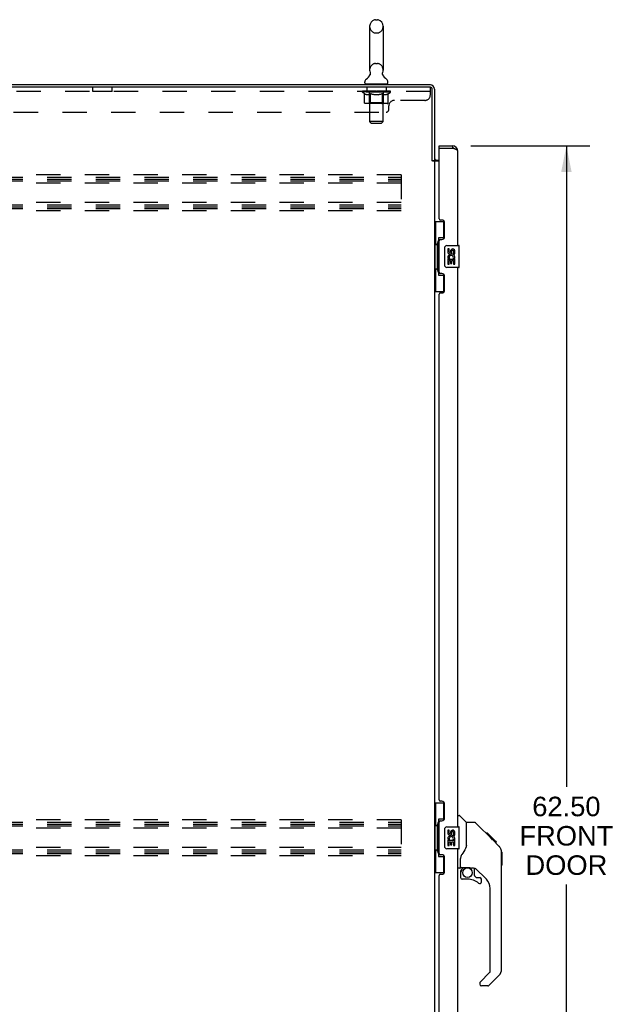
# Model space of a CAD drawing. Header units: inches. Extents: x 0 to 200, y 0 to 129.
# Tile 3 of 19: x 27 to 54, y 37 to 81. Entities that reach past the tile are written whole.
import ezdxf

# ---------------------------------------------------------------- set-up
doc = ezdxf.new("R2010")
doc.units = ezdxf.units.IN
doc.header["$LTSCALE"] = 11
doc.header["$MEASUREMENT"] = 0
doc.linetypes.add('HIDDEN', pattern=[0.2, 0.1, -0.1])
doc.layers.get('0').update_dxf_attribs({"linetype": 'CONTINUOUS'})
for name, color, linetype in [('02___PRT_ALL_AXES', 7, 'CONTINUOUS'), ('DEFAULT_2', 8, 'HIDDEN'), ('DIMENSIONS', 7, 'CONTINUOUS')]:
    doc.layers.add(name, color=color, linetype=linetype)
doc.styles.get("Standard").update_dxf_attribs({"font": 'arial.ttf'})
doc.dimstyles.new('DIMSTYLE_1', dxfattribs={"dimtxt": 0.882353, "dimasz": 1.176471, "dimexe": 0.09, "dimexo": 0.07, "dimgap": 0.0375, "dimtad": 0, "dimtih": 1, "dimtoh": 1, "dimzin": 4, "dimdsep": 46, "dimtxsty": 'Standard', "dimblk": '_FILLED', "dimblk1": '_FILLED', "dimblk2": '_FILLED', "dimcen": 0.09, "dimazin": 1, "dimtfac": 1, "dimtofl": 0, "dimtmove": 0, "dimatfit": 3, "dimldrblk": '_FILLED', "dimfxl": 0, "dimtolj": 1, "dimtzin": 4, "dimarcsym": 0})

# ---------------------------------------------------------------- blocks, each defined once
blk = doc.blocks.new('_FILLED')
at = {"color": 0, "linetype": 'ByBlock'}
blk.add_solid([(0, 0), (-1, 0.2), (-1, -0.2)], dxfattribs=at)
blk = doc.blocks.new('*D3')
at = {"layer": 'DIMENSIONS', "color": 2, "linetype": 'Continuous'}
for p, q in [((47.193, 75.78), (52.575, 75.78)), ((51.516, 75.78), (51.516, 46.826)), ((51.516, 13.28), (51.516, 42.415)), ((47.193, 13.28), (52.575, 13.28))]:
    blk.add_line(p, q, dxfattribs=at)
at = {"layer": 'DIMENSIONS', "color": 2, "linetype": 'Continuous', "xscale": 1.1764705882, "yscale": 1.1764705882, "zscale": 1.1764705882}
for p, rotation in [((51.516, 75.78), 90), ((51.516, 13.28), 270)]:
    blk.add_blockref('_FILLED', p, dxfattribs=dict(at, rotation=rotation))
at = {"layer": 'DIMENSIONS', "color": 2, "linetype": 'Continuous', "insert": (51.516, 46.385), "char_height": 0.8824, "width": 4.23792, "attachment_point": 2, "line_spacing_factor": 0.9}
blk.add_mtext('62.50\\PFRONT\\PDOOR', dxfattribs=at)

msp = doc.modelspace()

# ---------------------------------------------------------------- linework, layer by layer
at = {"color": 7, "linetype": 'Continuous'}
for p, q in [((42.889, 81.476), (42.976, 81.476)), ((42.627, 81.176), (42.627, 79.201)), ((43.239, 81.176), (43.239, 79.201)), ((42.641, 78.982), (42.639, 78.977)), ((42.41, 78.629), (42.41, 78.668)), ((42.433, 78.56), (42.433, 78.53)), ((43.433, 78.56), (42.433, 78.56)), ((43.433, 78.56), (43.433, 78.53)), ((43.456, 78.629), (43.456, 78.668)), ((45.762, 75.676), (45.762, 75.78)), ((45.782, 75.676), (45.762, 75.676)), ((46.369, 75.78), (46.369, 75.676)), ((45.454, 75.113), (45.558, 75.113)), ((45.558, 72.355), (45.998, 72.355)), ((45.597, 72.355), (45.597, 71.33)), ((45.962, 72.355), (45.962, 71.575)), ((45.735, 71.62), (45.735, 69.94)), ((45.962, 71.62), (45.735, 71.62)), ((45.575, 71.33), (45.575, 70.23)), ((45.575, 71.33), (45.698, 71.33)), ((45.698, 71.36), (45.698, 71.381)), ((45.698, 70.23), (45.698, 71.33)), ((46.021, 70.38), (46.021, 71.18)), ((46.121, 71.28), (46.661, 71.28)), ((46.676, 70.295), (46.676, 71.265)), ((46.661, 70.28), (46.121, 70.28)), ((45.575, 70.23), (45.698, 70.23)), ((45.597, 70.23), (45.597, 69.205)), ((45.698, 70.179), (45.698, 70.2)), ((45.735, 69.94), (45.962, 69.94)), ((45.962, 69.985), (45.962, 69.205)), ((45.558, 69.205), (45.998, 69.205)), ((45.558, 46.105), (45.998, 46.105)), ((45.597, 46.105), (45.597, 45.08)), ((45.962, 46.105), (45.962, 45.325)), ((45.962, 45.37), (45.735, 45.37)), ((45.735, 45.37), (45.735, 43.69)), ((46.616, 45.534), (46.678, 45.534)), ((47.004, 45.225), (46.706, 45.523)), ((45.575, 45.08), (45.698, 45.08)), ((45.575, 45.08), (45.575, 43.98)), ((45.698, 45.11), (45.698, 45.131)), ((45.698, 43.98), (45.698, 45.08)), ((46.021, 44.13), (46.021, 44.93)), ((46.121, 45.03), (46.661, 45.03)), ((46.676, 44.045), (46.676, 45.015)), ((47.371, 45.219), (47.009, 45.219)), ((47.009, 44.115), (47.009, 45.219)), ((48.191, 44.431), (47.426, 45.196)), ((47.948, 44.742), (47.881, 44.742)), ((47.955, 44.734), (47.888, 44.734)), ((47.965, 44.725), (47.898, 44.725)), ((47.971, 44.718), (47.904, 44.718)), ((47.979, 44.71), (47.912, 44.71)), ((47.999, 44.69), (47.932, 44.69)), ((47.948, 44.742), (48.274, 44.415)), ((48.021, 44.668), (47.954, 44.668)), ((48.045, 44.644), (47.978, 44.644)), ((48.068, 44.621), (48.002, 44.621)), ((48.092, 44.597), (48.025, 44.597)), ((48.116, 44.573), (48.049, 44.573)), ((48.138, 44.551), (48.071, 44.551)), ((48.158, 44.531), (48.091, 44.531)), ((48.175, 44.514), (48.109, 44.514)), ((48.189, 44.501), (48.122, 44.501)), ((48.193, 44.496), (48.126, 44.496)), ((48.195, 44.494), (48.128, 44.494)), ((48.195, 44.494), (48.128, 44.494)), ((48.196, 44.493), (48.129, 44.493)), ((48.178, 44.444), (48.13, 44.492)), ((48.198, 44.491), (48.132, 44.491)), ((48.203, 44.486), (48.136, 44.486)), ((48.209, 44.48), (48.142, 44.48)), ((48.222, 44.467), (48.156, 44.467)), ((46.661, 44.03), (46.121, 44.03)), ((47.009, 44.177), (46.989, 44.12)), ((48.238, 44.452), (48.171, 44.452)), ((48.245, 44.444), (48.178, 44.444)), ((48.191, 44.431), (48.178, 44.444)), ((48.252, 44.437), (48.185, 44.437)), ((48.191, 44.431), (48.469, 44.152)), ((48.264, 44.425), (48.197, 44.425)), ((48.269, 44.42), (48.203, 44.42)), ((48.273, 44.416), (48.206, 44.416)), ((48.274, 44.415), (48.207, 44.415)), ((48.274, 44.415), (48.207, 44.415)), ((48.275, 44.414), (48.208, 44.414)), ((48.359, 44.33), (48.275, 44.414)), ((48.292, 44.33), (48.359, 44.33)), ((48.361, 44.328), (48.294, 44.328)), ((48.363, 44.326), (48.296, 44.326)), ((48.361, 44.328), (48.363, 44.326)), ((45.575, 43.98), (45.698, 43.98)), ((45.597, 43.98), (45.597, 42.955)), ((45.698, 43.929), (45.698, 43.95)), ((45.735, 43.69), (45.962, 43.69)), ((45.962, 43.735), (45.962, 42.955)), ((46.734, 43.192), (46.734, 43.598)), ((48.583, 43.897), (48.583, 43.904)), ((48.584, 38.591), (48.584, 43.875)), ((48.596, 43.879), (48.596, 43.292)), ((46.695, 43.152), (46.616, 43.152)), ((46.754, 43.194), (47.049, 43.194)), ((46.792, 43.114), (46.871, 43.194)), ((47.322, 43.152), (47.234, 43.152)), ((47.364, 42.821), (47.364, 43.147)), ((47.899, 42.656), (47.398, 43.157)), ((45.558, 42.955), (45.998, 42.955)), ((46.734, 42.975), (46.734, 42.737)), ((46.798, 43.108), (46.794, 43.111)), ((46.801, 43.104), (46.798, 43.108)), ((46.806, 43.1), (46.801, 43.104)), ((47.367, 42.812), (47.439, 42.74)), ((47.447, 42.737), (47.6, 42.737)), ((47.049, 42.658), (46.813, 42.658)), ((47.679, 42.539), (47.679, 42.658)), ((48.072, 38.505), (48.072, 42.238)), ((47.614, 38.014), (48.049, 38.45)), ((48.469, 38.312), (48.017, 37.86)), ((47.6, 37.981), (47.6, 37.916)), ((47.961, 37.837), (47.679, 37.837))]:
    msp.add_line(p, q, dxfattribs=at)
at = {"color": 3, "linetype": 'Continuous'}
for p, q in [((45.369, 78.53), (15.747, 78.53)), ((45.364, 78.426), (15.752, 78.426)), ((45.454, 75.113), (45.454, 78.336)), ((45.558, 78.341), (45.558, 75.113)), ((45.762, 75.78), (46.369, 75.78)), ((45.762, 72.488), (45.762, 75.656)), ((45.782, 75.676), (46.369, 75.676)), ((46.616, 71.28), (46.616, 75.534)), ((45.469, 75.097), (45.463, 75.104)), ((45.762, 75.082), (45.486, 75.082)), ((45.558, 75.082), (45.558, 13.978)), ((45.643, 75.134), (45.762, 75.134)), ((45.882, 72.428), (45.822, 72.428)), ((46.012, 71.678), (46.012, 72.298)), ((45.762, 70.073), (45.762, 71.488)), ((45.822, 71.548), (45.882, 71.548)), ((46.616, 45.03), (46.616, 70.28)), ((45.882, 70.013), (45.822, 70.013)), ((46.012, 69.263), (46.012, 69.883)), ((45.762, 46.238), (45.762, 69.073)), ((45.822, 69.133), (45.882, 69.133)), ((45.882, 46.178), (45.822, 46.178)), ((46.012, 45.428), (46.012, 46.048)), ((45.762, 43.823), (45.762, 45.238)), ((45.822, 45.298), (45.882, 45.298)), ((46.616, 18.78), (46.616, 44.03)), ((45.882, 43.763), (45.822, 43.763)), ((46.012, 43.013), (46.012, 43.633)), ((45.762, 19.988), (45.762, 42.823)), ((45.822, 42.883), (45.882, 42.883))]:
    msp.add_line(p, q, dxfattribs=at)
at = {"color": 7, "linetype": 'Continuous'}
for points in [[(42.646, 79.094), (42.648, 79.089), (42.649, 79.085), (42.65, 79.08), (42.652, 79.075), (42.653, 79.07), (42.654, 79.065), (42.654, 79.06), (42.655, 79.055), (42.655, 79.05), (42.655, 79.045), (42.655, 79.04), (42.655, 79.035), (42.655, 79.03), (42.654, 79.025), (42.653, 79.02), (42.652, 79.015), (42.651, 79.01), (42.65, 79.005), (42.649, 79), (42.647, 78.996), (42.645, 78.991), (42.643, 78.986), (42.641, 78.982)], [(43.226, 78.977), (43.224, 78.982), (43.222, 78.986), (43.22, 78.991), (43.218, 78.996), (43.217, 79), (43.215, 79.005), (43.214, 79.01), (43.213, 79.015), (43.212, 79.02), (43.211, 79.025), (43.211, 79.03), (43.211, 79.035), (43.21, 79.04), (43.21, 79.045), (43.21, 79.05), (43.211, 79.055), (43.211, 79.06), (43.212, 79.065), (43.213, 79.07), (43.214, 79.075), (43.215, 79.08), (43.216, 79.085), (43.218, 79.089), (43.219, 79.094)], [(45.735, 71.596), (45.735, 71.593), (45.735, 71.589), (45.736, 71.585), (45.738, 71.581), (45.739, 71.576), (45.741, 71.571), (45.744, 71.566), (45.747, 71.56), (45.75, 71.553), (45.754, 71.546), (45.758, 71.539), (45.763, 71.531), (45.768, 71.523), (45.771, 71.519)], [(46.021, 71.18), (46.021, 71.186), (46.022, 71.193), (46.023, 71.199), (46.024, 71.205), (46.026, 71.211), (46.028, 71.216)], [(46.028, 70.344), (46.026, 70.35), (46.024, 70.356), (46.023, 70.362), (46.022, 70.368), (46.021, 70.374), (46.021, 70.38)], [(45.771, 70.041), (45.768, 70.038), (45.763, 70.029), (45.758, 70.021), (45.754, 70.014), (45.75, 70.007), (45.747, 70.001), (45.744, 69.995), (45.741, 69.989), (45.739, 69.984), (45.738, 69.979), (45.736, 69.975), (45.735, 69.971), (45.735, 69.967), (45.735, 69.964)], [(45.735, 45.346), (45.735, 45.343), (45.735, 45.339), (45.736, 45.335), (45.738, 45.331), (45.739, 45.326), (45.741, 45.321), (45.744, 45.316), (45.747, 45.31), (45.75, 45.303), (45.754, 45.296), (45.758, 45.289), (45.763, 45.281), (45.768, 45.273), (45.771, 45.269)], [(46.021, 44.93), (46.021, 44.936), (46.022, 44.943), (46.023, 44.949), (46.024, 44.955), (46.026, 44.961), (46.028, 44.966)], [(47.426, 45.196), (47.419, 45.203), (47.41, 45.209), (47.401, 45.213), (47.391, 45.216), (47.381, 45.218), (47.371, 45.219)], [(48.13, 44.492), (48.108, 44.514), (48.086, 44.536), (48.064, 44.558)], [(46.028, 44.094), (46.026, 44.1), (46.024, 44.106), (46.023, 44.112), (46.022, 44.118), (46.021, 44.124), (46.021, 44.13)], [(46.989, 44.12), (46.958, 44.051), (46.922, 43.98), (46.879, 43.908), (46.832, 43.834), (46.787, 43.769)], [(48.584, 43.875), (48.583, 43.903), (48.578, 43.945), (48.568, 43.986), (48.554, 44.025), (48.536, 44.063), (48.514, 44.098), (48.489, 44.131), (48.469, 44.152)], [(45.771, 43.791), (45.768, 43.788), (45.763, 43.779), (45.758, 43.771), (45.754, 43.764), (45.75, 43.757), (45.747, 43.751), (45.744, 43.745), (45.741, 43.739), (45.739, 43.734), (45.738, 43.729), (45.736, 43.725), (45.735, 43.721), (45.735, 43.717), (45.735, 43.714)], [(46.787, 43.769), (46.777, 43.753), (46.761, 43.724), (46.749, 43.692), (46.74, 43.658), (46.735, 43.623), (46.734, 43.598)], [(47.049, 43.194), (47.055, 43.193), (47.075, 43.192), (47.096, 43.19), (47.117, 43.186), (47.137, 43.181), (47.155, 43.176), (47.171, 43.171), (47.185, 43.166), (47.197, 43.161), (47.208, 43.158), (47.217, 43.155), (47.225, 43.153)], [(47.225, 43.153), (47.233, 43.152), (47.234, 43.152)], [(46.806, 43.1), (46.796, 43.09), (46.788, 43.079), (46.78, 43.067), (46.773, 43.055), (46.767, 43.042), (46.763, 43.029), (46.759, 43.016), (46.756, 43.002), (46.754, 42.989), (46.754, 42.975)], [(46.794, 43.111), (46.793, 43.112), (46.792, 43.113), (46.792, 43.114), (46.792, 43.114)]]:
    msp.add_lwpolyline(points, dxfattribs=at)
at = {"color": 3, "linetype": 'Continuous'}
for points in [[(46.47, 75.638), (46.457, 75.643), (46.443, 75.649), (46.428, 75.654), (46.414, 75.66), (46.399, 75.665), (46.369, 75.676)], [(46.616, 75.534), (46.615, 75.539), (46.614, 75.545), (46.612, 75.55), (46.609, 75.556), (46.605, 75.561), (46.6, 75.567), (46.594, 75.572), (46.588, 75.578), (46.58, 75.583), (46.572, 75.588), (46.563, 75.594), (46.554, 75.599), (46.544, 75.605), (46.533, 75.61), (46.521, 75.616), (46.509, 75.621), (46.497, 75.627), (46.484, 75.632), (46.47, 75.638)], [(45.463, 75.104), (45.461, 75.105), (45.46, 75.107), (45.458, 75.109), (45.457, 75.11), (45.455, 75.111), (45.454, 75.113)], [(45.486, 75.082), (45.484, 75.084), (45.482, 75.085), (45.48, 75.087), (45.478, 75.088), (45.477, 75.09), (45.475, 75.091), (45.474, 75.093), (45.472, 75.094), (45.471, 75.096), (45.469, 75.097)]]:
    msp.add_lwpolyline(points, dxfattribs=at)
at = {"color": 7, "linetype": 'Continuous'}
msp.add_circle((47.049, 42.953), 0.217, dxfattribs=at)
for centre, radius, start, end in [((42.933, 81.176), 0.306, 105.6303, 180), ((42.889, 81.332), 0.144, 90, 105.6303), ((42.976, 81.332), 0.144, 74.3697, 90), ((42.933, 81.176), 0.306, 0, 74.3697), ((42.933, 79.201), 0.306, 180, 200.4871), ((42.933, 79.201), 0.306, 339.5129, 360), ((42.554, 78.668), 0.144, 124.6626, 180), ((42.174, 79.217), 0.523, 304.6624, 336.9318), ((43.691, 79.217), 0.523, 203.0682, 235.3376), ((43.312, 78.668), 0.144, 0, 55.3374), ((42.479, 78.629), 0.069, 180, 270), ((43.387, 78.629), 0.069, 270, 360), ((45.369, 78.341), 0.085, 0, 90), ((46.369, 75.534), 0.142, 48.6168, 90), ((46.452, 75.39), 0.26, 90, 92.608), ((45.643, 75.219), 0.189, 214.0366, 226.4804), ((46.121, 71.18), 0.1, 90, 158.7946), ((46.661, 71.265), 0.015, 0, 90), ((46.121, 70.38), 0.1, 201.205, 270), ((46.661, 70.295), 0.015, 270, 360), ((46.678, 45.495), 0.0394, 45, 90), ((46.121, 44.93), 0.1, 90, 158.7946), ((46.661, 45.015), 0.015, 0, 90), ((46.99, 45.211), 0.0197, 0, 45), ((46.121, 44.13), 0.1, 201.205, 270), ((46.661, 44.045), 0.015, 270, 360), ((48.576, 43.879), 0.0197, 0, 68.9395), ((46.695, 43.192), 0.0394, 270, 360), ((46.754, 43.213), 0.0197, 180, 270), ((47.322, 42.955), 0.197, 52.5121, 90), ((48.576, 43.292), 0.0197, 293.607, 360), ((46.931, 42.975), 0.197, 135, 180), ((46.813, 42.737), 0.0787, 180, 270), ((47.376, 42.821), 0.0118, 180, 225), ((47.447, 42.749), 0.0118, 225, 270), ((47.6, 42.658), 0.0787, 0, 90), ((47.049, 41.871), 0.787, 50.4788, 90), ((47.6, 42.539), 0.0787, 230.4788, 360), ((47.482, 42.238), 0.591, 0, 45), ((47.994, 38.505), 0.0787, 315, 360), ((48.191, 38.591), 0.394, 315, 360), ((47.647, 37.981), 0.0472, 135, 180), ((47.679, 37.916), 0.0787, 180, 270), ((47.961, 37.916), 0.0787, 270, 315)]:
    msp.add_arc(centre, radius, start, end, dxfattribs=at)
at = {"color": 3, "linetype": 'Continuous'}
for centre, radius, start, end in [((45.364, 78.336), 0.09, 0, 90), ((45.369, 78.341), 0.189, 0, 90), ((45.782, 75.656), 0.02, 90, 180), ((46.369, 75.534), 0.246, 0, 90), ((45.643, 75.219), 0.085, 180, 270), ((45.822, 72.488), 0.06, 180, 270), ((45.882, 72.298), 0.13, 0, 90), ((45.882, 71.678), 0.13, 270, 360), ((45.822, 71.488), 0.06, 90, 180), ((45.822, 70.073), 0.06, 180, 270), ((45.882, 69.883), 0.13, 0, 90), ((45.822, 69.073), 0.06, 90, 180), ((45.882, 69.263), 0.13, 270, 360), ((45.822, 46.238), 0.06, 180, 270), ((45.882, 46.048), 0.13, 0, 90), ((45.882, 45.428), 0.13, 270, 360), ((45.822, 45.238), 0.06, 90, 180), ((45.822, 43.823), 0.06, 180, 270), ((45.882, 43.633), 0.13, 0, 90), ((45.822, 42.823), 0.06, 90, 180), ((45.882, 43.013), 0.13, 270, 360)]:
    msp.add_arc(centre, radius, start, end, dxfattribs=at)
at = {"color": 7, "linetype": 'Continuous'}
for centre, start_param, end_param in [((45.802, 71.371), 0.699287, 1.51401), ((45.802, 71.371), -4.655602, -3.84088), ((45.802, 70.19), 0.699287, 1.51401), ((45.802, 70.19), -4.655602, -3.84088), ((45.802, 45.121), 0.699287, 1.51401), ((45.802, 45.121), -4.655602, -3.84088), ((45.802, 43.94), 0.699287, 1.51401), ((45.802, 43.94), -4.655602, -3.84088)]:
    msp.add_ellipse(centre, major_axis=(0, 0.18), ratio=0.579493, start_param=start_param, end_param=end_param, dxfattribs=at)
at = {"layer": '02___PRT_ALL_AXES', "color": 8, "linetype": 'HIDDEN'}
for p, q in [((30.12, 78.239), (30.12, 78.426)), ((30.995, 78.426), (30.12, 78.426)), ((30.995, 78.239), (30.995, 78.426)), ((42.495, 78.426), (42.495, 78.239)), ((43.37, 78.426), (42.495, 78.426)), ((43.37, 78.426), (43.37, 78.239)), ((30.995, 78.239), (30.12, 78.239)), ((43.37, 78.239), (42.495, 78.239))]:
    msp.add_line(p, q, dxfattribs=at)
at = {"layer": '02___PRT_ALL_AXES', "color": 7, "linetype": 'Continuous'}
for p, q in [((46.158, 71.126), (46.158, 70.99)), ((46.221, 71.126), (46.158, 71.126)), ((46.221, 70.99), (46.221, 71.126)), ((46.286, 71.052), (46.286, 70.983)), ((46.347, 70.99), (46.347, 71.032)), ((46.41, 71.032), (46.41, 70.895)), ((46.41, 70.895), (46.473, 70.895)), ((46.473, 70.895), (46.473, 71.032)), ((46.158, 70.665), (46.158, 70.434)), ((46.177, 70.665), (46.158, 70.665)), ((46.158, 70.434), (46.221, 70.434)), ((46.211, 70.665), (46.238, 70.684)), ((46.211, 70.665), (46.473, 70.665)), ((46.221, 70.434), (46.221, 70.602)), ((46.221, 70.602), (46.286, 70.602)), ((46.286, 70.602), (46.286, 70.466)), ((46.286, 70.466), (46.347, 70.466)), ((46.347, 70.466), (46.347, 70.602)), ((46.347, 70.602), (46.41, 70.602)), ((46.402, 70.701), (46.46, 70.676)), ((46.41, 70.602), (46.41, 70.434)), ((46.41, 70.434), (46.473, 70.434)), ((46.473, 70.434), (46.473, 70.665)), ((46.221, 44.876), (46.158, 44.876)), ((46.158, 44.876), (46.158, 44.74)), ((46.221, 44.74), (46.221, 44.876)), ((46.286, 44.802), (46.286, 44.733)), ((46.347, 44.74), (46.347, 44.782)), ((46.41, 44.782), (46.41, 44.645)), ((46.41, 44.645), (46.473, 44.645)), ((46.473, 44.645), (46.473, 44.782)), ((46.177, 44.415), (46.158, 44.415)), ((46.158, 44.415), (46.158, 44.184)), ((46.158, 44.184), (46.221, 44.184)), ((46.211, 44.415), (46.238, 44.434)), ((46.211, 44.415), (46.473, 44.415)), ((46.221, 44.352), (46.286, 44.352)), ((46.221, 44.184), (46.221, 44.352)), ((46.286, 44.352), (46.286, 44.216)), ((46.286, 44.216), (46.347, 44.216)), ((46.347, 44.352), (46.41, 44.352)), ((46.347, 44.216), (46.347, 44.352)), ((46.402, 44.451), (46.46, 44.426)), ((46.41, 44.352), (46.41, 44.184)), ((46.41, 44.184), (46.473, 44.184)), ((46.473, 44.184), (46.473, 44.415))]:
    msp.add_line(p, q, dxfattribs=at)
for centre, radius, start, end in [((46.253, 70.99), 0.0943, 180, 360), ((46.312, 70.738), 0.154, 161.4199, 206.1963), ((46.316, 70.738), 0.157, 336.5966, 161.8791), ((46.253, 70.99), 0.0314, 180, 261.2295), ((46.316, 70.738), 0.0943, 336.5966, 215.1122), ((46.252, 70.995), 0.0362, 263.4285, 341.7628), ((46.379, 71.032), 0.0943, 68.6999, 167.4338), ((46.378, 71.032), 0.0314, 0, 180.0485), ((46.379, 71.032), 0.0943, 0, 68.6704), ((46.316, 70.738), 0.157, 205.737, 207.8532), ((46.253, 44.74), 0.0943, 180, 360), ((46.312, 44.488), 0.154, 161.4199, 206.1963), ((46.316, 44.488), 0.157, 336.5966, 161.8791), ((46.253, 44.74), 0.0314, 180, 261.2295), ((46.316, 44.488), 0.0943, 336.5966, 215.1122), ((46.252, 44.745), 0.0362, 263.4285, 341.7628), ((46.379, 44.782), 0.0943, 68.6999, 167.4338), ((46.378, 44.782), 0.0314, 0, 180.0485), ((46.379, 44.782), 0.0943, 0, 68.6704), ((46.316, 44.488), 0.157, 205.737, 207.8532)]:
    msp.add_arc(centre, radius, start, end, dxfattribs=at)
at = {"layer": 'DEFAULT_2', "color": 8, "linetype": 'HIDDEN'}
for p, q in [((42.889, 80.876), (42.976, 80.876)), ((42.889, 79.501), (42.976, 79.501)), ((42.62, 78.56), (42.62, 78.53)), ((42.633, 76.879), (42.633, 78.526)), ((43.233, 76.879), (43.233, 78.526)), ((43.245, 78.56), (43.245, 78.53)), ((45.364, 78.426), (45.37, 78.426)), ((45.37, 78.081), (45.37, 78.426)), ((45.37, 78.239), (15.745, 78.239)), ((42.3, 78.198), (42.3, 78.245)), ((43.566, 78.198), (42.3, 78.198)), ((42.399, 78.129), (42.3, 78.198)), ((42.309, 78.239), (42.309, 78.245)), ((42.318, 78.235), (42.318, 78.239)), ((42.318, 78.235), (43.548, 78.235)), ((42.327, 78.235), (42.327, 78.239)), ((42.328, 78.235), (42.328, 78.239)), ((42.338, 78.239), (42.338, 78.245)), ((42.354, 78.235), (42.354, 78.239)), ((42.356, 78.235), (42.356, 78.239)), ((42.384, 78.239), (42.384, 78.245)), ((42.399, 78.235), (42.399, 78.239)), ((42.399, 77.724), (42.399, 78.129)), ((42.399, 78.129), (42.413, 78.119)), ((42.402, 78.235), (42.402, 78.239)), ((42.606, 78.238), (42.405, 78.238)), ((42.427, 78.111), (42.413, 78.12)), ((42.44, 78.104), (42.426, 78.111)), ((42.454, 78.097), (42.44, 78.104)), ((42.448, 78.239), (42.448, 78.245)), ((42.449, 78.235), (42.449, 78.238)), ((42.45, 78.235), (42.45, 78.238)), ((42.453, 78.235), (42.453, 78.238)), ((42.467, 78.091), (42.453, 78.097)), ((42.46, 78.235), (42.46, 78.239)), ((42.46, 78.235), (42.46, 78.238)), ((42.463, 78.235), (42.463, 78.239)), ((42.467, 78.235), (42.467, 78.239)), ((42.48, 78.087), (42.467, 78.092)), ((42.471, 78.235), (42.471, 78.238)), ((42.584, 78.087), (42.48, 78.087)), ((42.485, 78.235), (42.485, 78.238)), ((42.503, 78.235), (42.503, 78.238)), ((42.504, 78.235), (42.504, 78.241)), ((42.524, 78.235), (42.524, 78.238)), ((42.524, 78.235), (42.524, 78.238)), ((42.526, 78.239), (42.526, 78.245)), ((42.535, 78.235), (42.535, 78.239)), ((42.54, 78.235), (42.54, 78.239)), ((42.549, 78.235), (42.549, 78.238)), ((42.56, 78.235), (42.56, 78.242)), ((42.576, 78.235), (42.576, 78.238)), ((42.579, 78.235), (42.579, 78.238)), ((42.584, 78.087), (42.598, 78.092)), ((42.611, 78.097), (42.598, 78.092)), ((42.606, 78.235), (42.606, 78.238)), ((42.673, 78.238), (42.611, 78.238)), ((42.625, 78.104), (42.611, 78.097)), ((42.616, 78.239), (42.616, 78.245)), ((42.62, 77.727), (42.62, 78.195)), ((42.623, 78.235), (42.623, 78.239)), ((42.639, 78.111), (42.625, 78.104)), ((42.628, 78.235), (42.628, 78.239)), ((42.634, 78.235), (42.634, 78.244)), ((42.638, 78.235), (42.638, 78.238)), ((42.652, 78.12), (42.638, 78.111)), ((42.649, 78.235), (42.649, 78.238)), ((42.666, 78.129), (42.652, 78.12)), ((42.666, 77.724), (42.666, 78.129)), ((42.666, 78.129), (42.695, 78.12)), ((42.673, 78.235), (42.673, 78.238)), ((42.748, 78.238), (42.689, 78.238)), ((42.724, 78.111), (42.695, 78.12)), ((42.709, 78.235), (42.709, 78.238)), ((42.716, 78.239), (42.716, 78.245)), ((42.72, 78.235), (42.72, 78.239)), ((42.722, 78.235), (42.722, 78.244)), ((42.751, 78.104), (42.723, 78.111)), ((42.725, 78.235), (42.725, 78.239)), ((42.732, 78.235), (42.732, 78.239)), ((42.748, 78.235), (42.748, 78.238)), ((42.779, 78.097), (42.751, 78.104)), ((42.828, 78.238), (42.774, 78.238)), ((42.806, 78.091), (42.779, 78.097)), ((42.787, 78.235), (42.787, 78.238)), ((42.834, 78.087), (42.806, 78.091)), ((42.818, 78.238), (42.933, 78.245)), ((42.823, 78.239), (42.823, 78.245)), ((42.823, 78.239), (42.823, 78.245)), ((42.823, 78.245), (42.823, 78.245)), ((42.823, 78.235), (42.823, 78.239)), ((42.827, 78.235), (42.827, 78.239)), ((42.828, 78.235), (42.828, 78.238)), ((42.829, 78.235), (42.829, 78.239)), ((43.032, 78.087), (42.834, 78.087)), ((42.912, 78.238), (42.864, 78.238)), ((42.869, 78.235), (42.869, 78.238)), ((42.912, 78.235), (42.912, 78.238)), ((42.93, 78.239), (42.93, 78.239)), ((42.93, 78.235), (42.93, 78.239)), ((42.93, 78.235), (42.93, 78.239)), ((42.933, 78.239), (42.933, 78.245)), ((42.933, 78.245), (43.047, 78.238)), ((42.935, 78.235), (42.935, 78.239)), ((42.935, 78.235), (42.935, 78.239)), ((42.935, 78.239), (42.935, 78.239)), ((42.954, 78.235), (42.954, 78.238)), ((42.954, 78.238), (43.002, 78.238)), ((42.996, 78.235), (42.996, 78.238)), ((43.032, 78.087), (43.06, 78.092)), ((43.037, 78.235), (43.037, 78.239)), ((43.037, 78.235), (43.037, 78.238)), ((43.037, 78.238), (43.092, 78.238)), ((43.038, 78.235), (43.038, 78.239)), ((43.042, 78.239), (43.042, 78.245)), ((43.042, 78.245), (43.043, 78.245)), ((43.042, 78.235), (43.042, 78.239)), ((43.043, 78.239), (43.043, 78.245)), ((43.088, 78.097), (43.059, 78.091)), ((43.079, 78.235), (43.079, 78.238)), ((43.116, 78.104), (43.087, 78.097)), ((43.144, 78.112), (43.115, 78.104)), ((43.118, 78.235), (43.118, 78.238)), ((43.118, 78.238), (43.177, 78.238)), ((43.133, 78.235), (43.133, 78.239)), ((43.141, 78.235), (43.141, 78.239)), ((43.143, 78.235), (43.143, 78.244)), ((43.173, 78.12), (43.144, 78.112)), ((43.146, 78.235), (43.146, 78.239)), ((43.149, 78.239), (43.149, 78.245)), ((43.157, 78.235), (43.157, 78.238)), ((43.202, 78.13), (43.172, 78.12)), ((43.193, 78.235), (43.193, 78.238)), ((43.193, 78.238), (43.255, 78.238)), ((43.202, 77.724), (43.202, 78.13)), ((43.202, 78.13), (43.216, 78.12)), ((43.231, 78.111), (43.216, 78.12)), ((43.217, 78.235), (43.217, 78.238)), ((43.228, 78.235), (43.228, 78.238)), ((43.246, 78.104), (43.231, 78.112)), ((43.232, 78.235), (43.232, 78.244)), ((43.238, 78.235), (43.238, 78.239)), ((43.243, 78.235), (43.243, 78.239)), ((43.26, 78.097), (43.245, 78.104)), ((43.246, 77.727), (43.246, 78.195)), ((43.249, 78.239), (43.249, 78.245)), ((43.26, 78.235), (43.26, 78.238)), ((43.26, 78.238), (43.566, 78.238)), ((43.274, 78.091), (43.26, 78.097)), ((43.288, 78.087), (43.274, 78.091)), ((43.287, 78.235), (43.287, 78.238)), ((43.382, 78.087), (43.288, 78.087)), ((43.29, 78.235), (43.29, 78.238)), ((43.305, 78.235), (43.305, 78.242)), ((43.317, 78.235), (43.317, 78.238)), ((43.326, 78.235), (43.326, 78.239)), ((43.33, 78.235), (43.33, 78.239)), ((43.34, 78.239), (43.34, 78.245)), ((43.341, 78.235), (43.341, 78.238)), ((43.341, 78.235), (43.341, 78.238)), ((43.362, 78.235), (43.362, 78.241)), ((43.362, 78.235), (43.362, 78.238)), ((43.38, 78.235), (43.38, 78.238)), ((43.382, 78.087), (43.396, 78.091)), ((43.394, 78.235), (43.394, 78.238)), ((43.411, 78.097), (43.396, 78.091)), ((43.399, 78.235), (43.399, 78.239)), ((43.402, 78.235), (43.402, 78.239)), ((43.406, 78.235), (43.406, 78.239)), ((43.406, 78.235), (43.406, 78.238)), ((43.425, 78.104), (43.411, 78.097)), ((43.413, 78.235), (43.413, 78.238)), ((43.416, 78.235), (43.416, 78.238)), ((43.417, 78.235), (43.417, 78.238)), ((43.418, 78.239), (43.418, 78.245)), ((43.44, 78.112), (43.425, 78.104)), ((43.454, 78.121), (43.439, 78.112)), ((43.445, 78.242), (43.565, 78.243)), ((43.445, 78.238), (43.445, 78.242)), ((43.469, 78.131), (43.454, 78.121)), ((43.464, 78.235), (43.464, 78.239)), ((43.467, 78.235), (43.467, 78.239)), ((43.469, 78.131), (43.566, 78.198)), ((43.469, 77.724), (43.469, 78.131)), ((43.481, 78.239), (43.481, 78.245)), ((43.51, 78.235), (43.51, 78.239)), ((43.512, 78.235), (43.512, 78.239)), ((43.528, 78.239), (43.528, 78.245)), ((43.538, 78.235), (43.538, 78.239)), ((43.539, 78.235), (43.539, 78.239)), ((43.548, 78.235), (43.548, 78.239)), ((43.556, 78.239), (43.556, 78.245)), ((43.565, 78.238), (43.565, 78.243)), ((43.566, 78.198), (43.566, 78.239)), ((45.12, 77.831), (43.745, 77.831)), ((43.426, 77.687), (42.442, 77.687)), ((42.62, 77.727), (42.58, 77.687)), ((43.246, 77.727), (42.62, 77.727)), ((42.678, 77.691), (42.675, 77.694)), ((42.683, 77.688), (42.68, 77.689)), ((42.685, 77.687), (42.683, 77.688)), ((42.688, 77.687), (42.685, 77.687)), ((43.246, 77.727), (43.285, 77.687)), ((43.495, 77.426), (43.495, 77.581)), ((17.745, 77.301), (43.37, 77.301)), ((43.233, 76.879), (42.633, 76.879)), ((42.702, 76.81), (42.633, 76.879)), ((42.702, 76.81), (43.164, 76.81)), ((43.164, 76.81), (43.233, 76.879)), ((44.058, 74.468), (17.058, 74.468)), ((17.058, 74.364), (44.058, 74.364)), ((17.058, 74.274), (44.058, 74.274)), ((44.058, 74.468), (44.058, 72.843)), ((17.058, 74.197), (44.058, 74.197)), ((44.058, 74.093), (17.058, 74.093)), ((44.058, 73.218), (17.058, 73.218)), ((17.058, 73.114), (44.058, 73.114)), ((17.058, 73.024), (44.058, 73.024)), ((17.058, 72.947), (44.058, 72.947)), ((44.058, 72.843), (17.058, 72.843)), ((44.058, 45.343), (17.058, 45.343)), ((17.058, 45.239), (44.058, 45.239)), ((17.058, 45.149), (44.058, 45.149)), ((17.058, 45.072), (44.058, 45.072)), ((44.058, 44.968), (17.058, 44.968)), ((44.058, 45.343), (44.058, 43.718)), ((44.058, 44.093), (17.058, 44.093)), ((17.058, 43.989), (44.058, 43.989)), ((17.058, 43.899), (44.058, 43.899)), ((17.058, 43.822), (44.058, 43.822)), ((44.058, 43.718), (17.058, 43.718))]:
    msp.add_line(p, q, dxfattribs=at)
for points in [[(42.442, 77.687), (42.436, 77.687), (42.431, 77.688), (42.426, 77.689), (42.421, 77.691), (42.417, 77.694), (42.413, 77.697), (42.409, 77.7), (42.405, 77.704), (42.403, 77.709), (42.401, 77.713), (42.399, 77.719), (42.399, 77.724)], [(42.667, 77.713), (42.667, 77.719), (42.666, 77.724)], [(42.668, 77.709), (42.667, 77.713), (42.667, 77.719), (42.666, 77.724)], [(42.68, 77.689), (42.678, 77.691), (42.675, 77.694), (42.673, 77.697), (42.671, 77.7), (42.67, 77.704), (42.668, 77.709)], [(42.673, 77.697), (42.671, 77.7), (42.67, 77.704)], [(43.18, 77.687), (43.183, 77.687), (43.185, 77.688), (43.188, 77.689), (43.19, 77.691), (43.193, 77.694), (43.195, 77.697), (43.197, 77.7), (43.198, 77.704), (43.2, 77.709), (43.201, 77.713), (43.201, 77.719), (43.202, 77.724)], [(43.426, 77.687), (43.432, 77.687), (43.437, 77.688), (43.442, 77.689), (43.447, 77.691), (43.451, 77.694), (43.455, 77.697), (43.459, 77.7), (43.463, 77.704), (43.465, 77.709), (43.467, 77.713), (43.469, 77.719), (43.469, 77.724)]]:
    msp.add_lwpolyline(points, dxfattribs=at)
for centre, radius, start, end in [((42.933, 81.176), 0.306, 180, 254.3697), ((42.933, 81.176), 0.306, 285.6303, 360), ((42.889, 81.019), 0.144, 254.3697, 270), ((42.976, 81.019), 0.144, 270, 285.6303), ((42.933, 79.201), 0.306, 105.6303, 180), ((42.889, 79.357), 0.144, 90, 105.6303), ((42.976, 79.357), 0.144, 74.3697, 90), ((42.933, 79.201), 0.306, 0, 74.3697), ((42.598, 78.526), 0.0345, 0, 90), ((43.267, 78.526), 0.0345, 90, 180), ((42.58, 78.195), 0.0398, 0, 90), ((43.285, 78.195), 0.0398, 90, 180), ((43.745, 77.581), 0.25, 90, 180), ((45.12, 78.081), 0.25, 270, 360), ((43.37, 77.426), 0.125, 270, 360)]:
    msp.add_arc(centre, radius, start, end, dxfattribs=at)
for centre, major_axis, ratio, start_param, end_param in [((42.28, 78.233), (0.198, 0), 0.060556, 0.430652, 1.470503), ((42.933, 78.245), (0.633, 0.007), 0.05963, 2.96643, 3.140963), ((42.933, 78.245), (0.633, 0), 0.060556, 3.141593, 3.316126), ((42.28, 78.227), (0.198, 0.002), 0.05963, 1.376596, 1.469874), ((42.255, 78.233), (0.198, 0.002), 0.05963, 0.25549, 1.295341), ((42.324, 78.233), (0.198, -0.002), 0.05963, 0.605815, 1.645666), ((42.933, 78.245), (0.633, 0.013), 0.05688, 2.791345, 2.965878), ((42.933, 78.245), (0.633, -0.007), 0.05963, -2.96643, -2.791898), ((42.324, 78.227), (0.198, 0), 0.060556, 1.551758, 1.645036), ((42.255, 78.227), (0.198, 0.004), 0.05688, 1.20151, 1.294789), ((42.325, 78.229), (0.164, 0.002), 0.05963, 1.065228, 1.614276), ((42.305, 78.229), (0.164, 0.003), 0.05688, 0.890143, 1.43919), ((42.363, 78.229), (0.164, 0), 0.060556, 1.240391, 1.789438), ((42.252, 78.233), (0.198, 0.004), 0.05688, 0.080405, 1.120256), ((42.386, 78.233), (0.198, -0.004), 0.05688, 0.7809, 1.820751), ((42.933, 78.245), (0.633, 0.019), 0.052395, 2.616403, 2.790936), ((42.933, 78.245), (0.633, -0.013), 0.05688, -2.791345, -2.616812), ((42.386, 78.227), (0.198, -0.002), 0.05963, 1.72692, 1.820198), ((42.252, 78.227), (0.198, 0.006), 0.052395, 1.026568, 1.119847), ((42.305, 78.229), (0.164, 0.005), 0.052395, 0.715201, 1.264248), ((42.419, 78.229), (0.164, -0.002), 0.05963, 1.415553, 1.9646), ((42.466, 78.233), (0.198, -0.006), 0.052395, 0.955842, 1.995693), ((42.933, 78.245), (0.633, 0.025), 0.046319, 2.441654, 2.616187), ((42.269, 78.233), (0.198, 0.006), 0.052395, -0.094537, 0.945314), ((42.933, 78.245), (0.633, -0.019), 0.052395, -2.616403, -2.44187), ((42.466, 78.227), (0.198, -0.004), 0.05688, 1.902006, 1.995284), ((42.269, 78.227), (0.198, 0.008), 0.046319, 0.851819, 0.945098), ((42.323, 78.229), (0.164, 0.006), 0.046319, 0.540452, 1.089499), ((42.49, 78.229), (0.164, -0.003), 0.05688, 1.590638, 2.139686), ((42.559, 78.233), (0.198, -0.008), 0.046319, 1.130591, 2.170442), ((42.933, 78.245), (0.633, 0.029), 0.038841, 2.267123, 2.441656), ((42.933, 78.245), (0.633, -0.025), 0.046319, -2.441654, -2.267121), ((42.306, 78.233), (0.198, 0.008), 0.046319, -0.269286, 0.770565), ((42.559, 78.227), (0.198, -0.006), 0.052395, 2.076947, 2.170226), ((42.306, 78.227), (0.198, 0.009), 0.038841, 0.677289, 0.770567), ((42.36, 78.229), (0.164, 0.008), 0.038841, 0.365921, 0.914969), ((42.574, 78.229), (0.164, -0.005), 0.052395, 1.76558, 2.314627), ((42.664, 78.233), (0.198, -0.009), 0.038841, 1.305122, 2.344973), ((42.933, 78.245), (0.633, 0.033), 0.030195, 2.09281, 2.267343), ((42.933, 78.245), (0.633, -0.029), 0.038841, -2.267123, -2.092591), ((42.362, 78.233), (0.198, 0.009), 0.038841, -0.443817, 0.596034), ((42.664, 78.227), (0.198, -0.008), 0.046319, 2.251696, 2.344975), ((42.362, 78.227), (0.198, 0.01), 0.030195, 0.502975, 0.596254), ((42.414, 78.229), (0.164, 0.009), 0.030195, 0.191608, 0.740655), ((42.67, 78.229), (0.164, -0.006), 0.046319, 1.940329, 2.489376), ((42.435, 78.233), (0.198, 0.01), 0.030195, -0.61813, 0.421721), ((42.777, 78.233), (0.198, -0.01), 0.030195, 1.479435, 2.519286), ((42.933, 78.245), (0.633, 0.036), 0.020645, 1.918687, 2.09322), ((42.933, 78.245), (0.633, -0.033), 0.030195, -2.09281, -1.918277), ((42.777, 78.227), (0.198, -0.009), 0.038841, 2.426227, 2.519505), ((42.435, 78.227), (0.198, 0.011), 0.020645, 0.328852, 0.422131), ((42.484, 78.229), (0.164, 0.009), 0.020645, 0.017485, 0.566532), ((42.773, 78.229), (0.164, -0.008), 0.038841, 2.11486, 2.663907), ((42.524, 78.233), (0.198, 0.011), 0.020645, -0.792253, 0.247598), ((42.895, 78.233), (0.198, -0.011), 0.020645, 1.653558, 2.693409), ((42.933, 78.245), (0.633, 0.038), 0.010478, 1.744704, 1.919237), ((42.933, 78.245), (0.633, -0.036), 0.020645, -1.918687, -1.744154), ((42.895, 78.227), (0.198, -0.01), 0.030195, 2.60054, 2.693819), ((42.524, 78.227), (0.198, 0.012), 0.010478, 0.154869, 0.248148), ((42.568, 78.229), (0.164, 0.01), 0.010478, 6.126688, 6.675735), ((42.882, 78.229), (0.164, -0.009), 0.030195, 2.289173, 2.83822), ((42.625, 78.233), (0.198, 0.012), 0.010478, -0.966236, -0.000846), ((43.014, 78.233), (0.198, -0.012), 0.010478, 1.827541, 2.867392), ((42.933, 78.245), (0.633, -0.038), 0.010478, -1.744704, -1.570171), ((43.014, 78.227), (0.198, -0.011), 0.020645, 2.774664, 2.867942), ((42.992, 78.229), (0.164, -0.009), 0.020645, 2.463296, 3.012344), ((42.852, 78.233), (0.198, 0.012), 0.010478, 0.274201, 1.314052), ((42.766, 78.229), (0.164, 0.01), 0.010478, -0.000483, 0.504314), ((42.736, 78.227), (0.198, 0.012), 0.010478, 0.099668, 0.192946), ((42.933, 78.245), (0.633, 0.038), 0.010478, -1.571421, -1.396888), ((43.13, 78.227), (0.198, -0.012), 0.010478, 2.948646, 3.041925), ((43.1, 78.229), (0.164, -0.01), 0.010478, 2.637279, 3.142076), ((42.971, 78.233), (0.198, 0.011), 0.020645, 0.448184, 1.488034), ((42.874, 78.229), (0.164, 0.009), 0.020645, 0.129249, 0.678296), ((42.852, 78.227), (0.198, 0.011), 0.020645, 0.273651, 0.366929), ((43.24, 78.233), (0.198, -0.012), 0.010478, -3.140747, -2.175357), ((42.933, 78.245), (0.633, 0.036), 0.020645, -1.397439, -1.222906), ((42.933, 78.245), (0.633, -0.038), 0.010478, 1.222355, 1.396888), ((43.089, 78.233), (0.198, 0.01), 0.030195, 0.622307, 1.662158), ((42.984, 78.229), (0.164, 0.009), 0.030195, 0.303372, 0.852419), ((43.297, 78.229), (0.164, -0.01), 0.010478, 2.749043, 3.29809), ((43.341, 78.233), (0.198, -0.011), 0.020645, 2.893995, 3.933846), ((42.971, 78.227), (0.198, 0.01), 0.030195, 0.447774, 0.541052), ((43.341, 78.227), (0.198, -0.012), 0.010478, 2.893445, 2.986723), ((42.933, 78.245), (0.633, 0.033), 0.030195, -1.223315, -1.048783), ((42.933, 78.245), (0.633, -0.036), 0.020645, 1.048373, 1.222906), ((43.202, 78.233), (0.198, 0.009), 0.038841, 0.79662, 1.836471), ((43.092, 78.229), (0.164, 0.008), 0.038841, 0.477686, 1.026733), ((43.381, 78.229), (0.164, -0.009), 0.020645, 2.57506, 3.124108), ((43.43, 78.233), (0.198, -0.01), 0.030195, 2.719872, 3.759723), ((43.306, 78.233), (0.198, 0.008), 0.046319, 0.971151, 2.011002), ((43.089, 78.227), (0.198, 0.009), 0.038841, 0.622087, 0.715366), ((43.43, 78.227), (0.198, -0.011), 0.020645, 2.719462, 2.812741), ((42.933, 78.245), (0.633, 0.029), 0.038841, -1.049002, -0.874469), ((42.933, 78.245), (0.633, -0.033), 0.030195, 0.87425, 1.048783), ((43.196, 78.229), (0.164, 0.006), 0.046319, 0.652216, 1.201263), ((43.4, 78.233), (0.198, 0.006), 0.052395, 1.1459, 2.185751), ((43.451, 78.229), (0.164, -0.009), 0.030195, 2.400937, 2.949985), ((43.504, 78.233), (0.198, -0.009), 0.038841, 2.545558, 3.585409), ((43.291, 78.229), (0.164, 0.005), 0.052395, 0.826965, 1.376012), ((43.202, 78.227), (0.198, 0.008), 0.046319, 0.796618, 0.889896), ((43.504, 78.227), (0.198, -0.01), 0.030195, 2.545339, 2.638617), ((43.479, 78.233), (0.198, 0.004), 0.05688, 1.320842, 2.360692), ((42.933, 78.245), (0.633, 0.025), 0.046319, -0.874471, -0.699939), ((42.933, 78.245), (0.633, -0.029), 0.038841, 0.699936, 0.874469), ((43.56, 78.233), (0.198, -0.008), 0.046319, 2.371028, 3.410879), ((43.506, 78.229), (0.164, -0.008), 0.038841, 2.226624, 2.775671), ((43.542, 78.233), (0.198, 0.002), 0.05963, 1.495927, 2.535778), ((43.376, 78.229), (0.164, 0.003), 0.05688, 1.001907, 1.550954), ((43.597, 78.233), (0.198, -0.006), 0.052395, 2.196279, 3.23613), ((43.543, 78.229), (0.164, -0.006), 0.046319, 2.052093, 2.601141), ((43.306, 78.227), (0.198, 0.006), 0.052395, 0.971367, 1.064645), ((43.586, 78.233), (0.198, 0), 0.060556, 2.364024, 2.71094), ((43.56, 78.227), (0.198, -0.009), 0.038841, 2.371026, 2.464304), ((43.614, 78.233), (0.198, -0.004), 0.05688, 2.021337, 3.061188), ((42.933, 78.245), (0.633, 0.019), 0.052395, -0.699723, -0.52519), ((42.933, 78.245), (0.633, -0.025), 0.046319, 0.525406, 0.699939), ((43.61, 78.233), (0.198, -0.002), 0.05963, 1.846251, 2.886102), ((43.447, 78.229), (0.164, 0.002), 0.05963, 1.176993, 1.72604), ((43.561, 78.229), (0.164, -0.005), 0.052395, 1.877344, 2.426392), ((43.502, 78.229), (0.164, 0), 0.060556, 1.352155, 1.901202), ((43.56, 78.229), (0.164, -0.003), 0.05688, 1.702402, 2.25145), ((43.541, 78.229), (0.164, -0.002), 0.05963, 1.527317, 2.076364), ((43.4, 78.227), (0.198, 0.004), 0.05688, 1.146309, 1.239587), ((43.597, 78.227), (0.198, -0.008), 0.046319, 2.196495, 2.289773), ((42.933, 78.245), (0.633, 0.013), 0.05688, -0.524781, -0.350248), ((42.933, 78.245), (0.633, -0.019), 0.052395, 0.350657, 0.52519), ((43.586, 78.227), (0.198, -0.002), 0.05963, 1.764997, 1.971333), ((43.479, 78.227), (0.198, 0.002), 0.05963, 1.321394, 1.414673), ((43.614, 78.227), (0.198, -0.006), 0.052395, 2.021746, 2.115024), ((42.933, 78.245), (0.633, 0.007), 0.05963, -0.349695, -0.175162), ((42.933, 78.245), (0.633, -0.013), 0.05688, 0.175715, 0.350248), ((43.542, 78.227), (0.198, 0), 0.060556, 1.496556, 1.589835), ((43.61, 78.227), (0.198, -0.004), 0.05688, 1.846804, 1.940083), ((42.933, 78.245), (0.633, -0.007), 0.05963, 6.27665, 6.458348), ((42.933, 78.245), (0.633, 0), 0.060556, -0.174533, -0.058352)]:
    msp.add_ellipse(centre, major_axis=major_axis, ratio=ratio, start_param=start_param, end_param=end_param, dxfattribs=at)

# ---------------------------------------------------------------- dimensions: what is measured, and where the dimension line sits
at = {"layer": 'DIMENSIONS', "color": 2, "linetype": 'Continuous'}
dim = msp.add_linear_dim(base=(51.516, 75.78), p1=(47.123, 13.28), p2=(47.123, 75.78), angle=90, text='<>\\PFRONT\\PDOOR', dimstyle='DIMSTYLE_1', dxfattribs=at)
dim.commit()
dim.dimension.update_dxf_attribs({"geometry": '*D3', "text_midpoint": (51.516, 44.621), "dimtype": 160})

doc.saveas('drawing.dxf')
